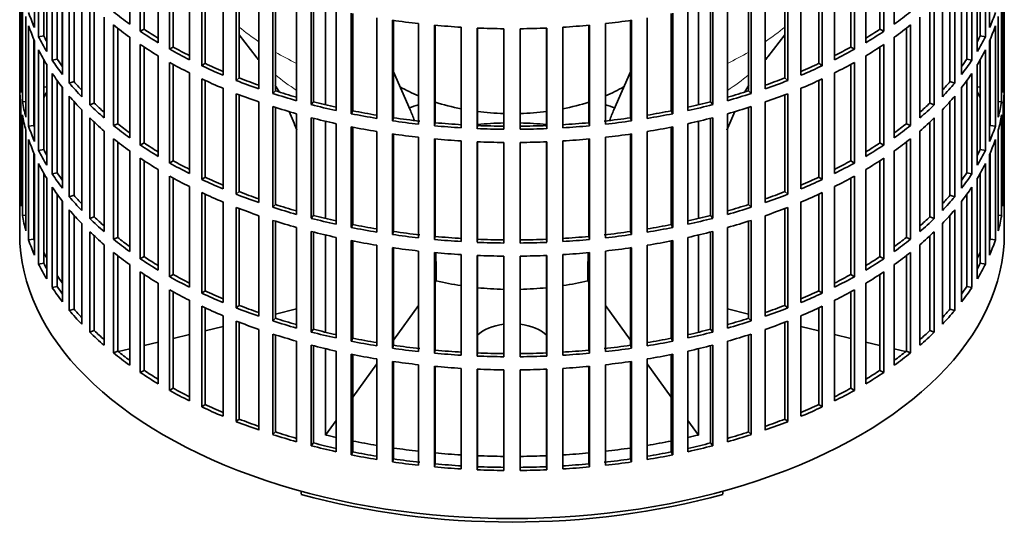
# Model space of a CAD drawing. Header units: millimetres. Extents: x 160 to 756, y -850 to 1272.
# Tile 2 of 15: x 567 to 751, y -835 to -740. Entities that reach past the tile are written whole.
import ezdxf

# ---------------------------------------------------------------- set-up
doc = ezdxf.new("R2010")
doc.units = ezdxf.units.MM
for name, color, linetype in [('M5X8_UNI7687', 7, 'Continuous'), ('VSI134_FILTRO_A', 7, 'Continuous'), ('VSI134_GIUNTO_8×', 7, 'Continuous'), ('VSI134_SUPPORTO_', 7, 'Continuous')]:
    doc.layers.add(name, color=color, linetype=linetype)

# ---------------------------------------------------------------- blocks, each defined once
blk = doc.blocks.new('SE4')
at = {"layer": 'M5X8_UNI7687', "color": 7, "linetype": 'Continuous', "lineweight": 35}
for p, q in [((571.66, -752.48), (571.11, -752.38)), ((746.12, -752.38), (745.57, -752.48))]:
    blk.add_line(p, q, dxfattribs=at)
blk.add_arc((577.99, -758.88), 10, 149.5344, 150.749, dxfattribs=at)
blk.add_ellipse((569.82, -757.16), major_axis=(1.01, 4.83), ratio=0.279258, start_param=0.911533, end_param=0.977038, dxfattribs=at)
at = {"layer": 'VSI134_FILTRO_A', "color": 7, "linetype": 'Continuous', "lineweight": 35}
for p, q in [((566.62, -615.78), (566.62, -779.9)), ((750.62, -779.9), (750.62, -615.78)), ((569.37, -722.58), (569.37, -741.36)), ((587.18, -721.92), (587.18, -740.7)), ((730.06, -721.92), (730.06, -740.7)), ((747.86, -722.58), (747.86, -741.36)), ((570.16, -724.27), (570.16, -743.05)), ((589.12, -723.26), (589.12, -742.04)), ((589.86, -723.75), (589.86, -741.65)), ((727.37, -723.75), (727.37, -741.65)), ((728.11, -723.26), (728.11, -742.04)), ((747.08, -724.27), (747.08, -743.05)), ((571.11, -726.08), (571.11, -742.88)), ((592.5, -725.39), (592.5, -744.17)), ((594.64, -726.62), (594.64, -745.4)), ((722.59, -726.62), (722.59, -745.4)), ((724.73, -725.39), (724.73, -744.17)), ((746.12, -726.08), (746.12, -742.88)), ((571.66, -727.02), (571.66, -745.8)), ((595.32, -727), (595.32, -744.98)), ((598.33, -728.57), (598.33, -747.35)), ((718.9, -728.57), (718.9, -747.35)), ((721.92, -727), (721.92, -744.98)), ((745.57, -727.02), (745.57, -745.8)), ((572.69, -728.67), (572.69, -747.45)), ((573.62, -730.01), (573.62, -747.23)), ((600.65, -729.7), (600.65, -748.48)), ((601.26, -729.98), (601.26, -748.02)), ((715.98, -729.98), (715.98, -748.02)), ((716.59, -729.7), (716.59, -748.48)), ((743.61, -730.01), (743.61, -747.23)), ((744.54, -728.67), (744.54, -747.45)), ((566.63, -731.78), (566.63, -750.56)), ((574.61, -731.33), (574.61, -750.11)), ((604.61, -731.46), (604.61, -750.24)), ((712.62, -731.46), (712.62, -750.24)), ((742.63, -731.33), (742.63, -750.11)), ((750.6, -731.78), (750.6, -750.56)), ((575.89, -732.92), (575.89, -751.7)), ((576.77, -733.94), (576.77, -751.43)), ((607.09, -732.46), (607.09, -751.24)), ((607.63, -732.67), (607.63, -750.75)), ((611.31, -734.01), (611.31, -752.79)), ((705.92, -734.01), (705.92, -752.79)), ((709.6, -732.67), (709.6, -750.75)), ((710.14, -732.46), (710.14, -751.24)), ((740.46, -733.94), (740.46, -751.43)), ((741.35, -732.92), (741.35, -751.7)), ((566.85, -734.67), (566.85, -753.45)), ((578.2, -735.48), (578.2, -754.26)), ((613.93, -734.88), (613.93, -753.66)), ((614.4, -735.03), (614.4, -753.15)), ((702.84, -735.03), (702.84, -753.15)), ((703.3, -734.88), (703.3, -753.66)), ((739.04, -735.48), (739.04, -754.26)), ((750.39, -734.67), (750.39, -753.45)), ((567.11, -736.41), (567.11, -755.19)), ((579.71, -736.99), (579.71, -755.77)), ((580.55, -737.79), (580.55, -755.46)), ((618.37, -736.22), (618.37, -755)), ((621.11, -736.96), (621.11, -755.73)), ((621.5, -737.05), (621.5, -755.2)), ((695.74, -737.05), (695.74, -755.2)), ((696.12, -736.96), (696.12, -755.73)), ((698.86, -736.22), (698.86, -755)), ((736.68, -737.79), (736.68, -755.46)), ((737.52, -736.99), (737.52, -755.77)), ((750.12, -736.41), (750.12, -755.19)), ((567.76, -739.27), (567.76, -758.05)), ((582.4, -739.43), (582.4, -758.21)), ((625.73, -738.06), (625.73, -756.84)), ((628.58, -738.66), (628.58, -757.44)), ((628.88, -738.72), (628.88, -756.89)), ((633.35, -739.53), (633.35, -758.31)), ((683.89, -739.53), (683.89, -758.31)), ((688.35, -738.72), (688.35, -756.89)), ((688.66, -738.66), (688.66, -757.44)), ((691.5, -738.06), (691.5, -756.84)), ((734.84, -739.43), (734.84, -758.21)), ((749.47, -739.27), (749.47, -758.05)), ((568.29, -740.99), (568.29, -759.77)), ((584.13, -740.86), (584.13, -759.64)), ((584.93, -741.48), (584.93, -759.29)), ((636.27, -739.98), (636.27, -758.76)), ((636.49, -740.01), (636.49, -758.19)), ((641.15, -740.6), (641.15, -759.38)), ((644.13, -740.91), (644.13, -759.69)), ((644.26, -740.92), (644.26, -759.11)), ((649.09, -741.28), (649.09, -760.06)), ((652.11, -741.44), (652.11, -760.22)), ((652.15, -741.44), (652.15, -759.64)), ((665.08, -741.44), (665.08, -759.64)), ((665.13, -741.44), (665.13, -760.22)), ((668.14, -741.28), (668.14, -760.06)), ((672.97, -740.92), (672.97, -759.11)), ((673.1, -740.91), (673.1, -759.69)), ((676.08, -740.6), (676.08, -759.38)), ((680.75, -740.01), (680.75, -758.19)), ((680.96, -739.98), (680.96, -758.76)), ((732.31, -741.48), (732.31, -759.29)), ((733.1, -740.86), (733.1, -759.64)), ((748.94, -740.99), (748.94, -759.77)), ((571.11, -742.88), (570.16, -743.05)), ((587.18, -743.15), (587.18, -761.93)), ((589.86, -741.65), (589.12, -742.04)), ((657.1, -741.56), (657.1, -760.34)), ((660.13, -741.56), (660.13, -760.34)), ((727.37, -741.65), (728.11, -742.04)), ((730.06, -743.15), (730.06, -761.93)), ((746.12, -742.88), (747.08, -743.05)), ((569.27, -743.57), (569.27, -759.65)), ((569.37, -743.81), (569.37, -762.59)), ((589.12, -744.49), (589.12, -763.27)), ((589.86, -744.97), (589.86, -762.88)), ((595.32, -744.98), (594.64, -745.4)), ((721.92, -744.98), (722.59, -745.4)), ((727.37, -744.97), (727.37, -762.88)), ((728.11, -744.49), (728.11, -763.27)), ((747.86, -743.81), (747.86, -762.59)), ((747.97, -743.57), (747.97, -759.65)), ((570.16, -745.5), (570.16, -764.28)), ((592.5, -746.62), (592.5, -765.4)), ((724.73, -746.62), (724.73, -765.4)), ((747.08, -745.5), (747.08, -764.28)), ((571.11, -747.31), (571.11, -764.11)), ((571.66, -748.25), (571.66, -767.03)), ((573.62, -747.23), (572.69, -747.45)), ((594.64, -747.85), (594.64, -766.63)), ((595.32, -748.23), (595.32, -766.21)), ((601.26, -748.02), (600.65, -748.48)), ((715.98, -748.02), (716.59, -748.48)), ((721.92, -748.23), (721.92, -766.21)), ((722.59, -747.85), (722.59, -766.63)), ((743.61, -747.23), (744.54, -747.45)), ((745.57, -748.25), (745.57, -767.03)), ((746.12, -747.31), (746.12, -764.11)), ((566.85, -750.56), (566.63, -750.56)), ((572.69, -749.9), (572.69, -768.68)), ((598.33, -749.8), (598.33, -768.58)), ((718.9, -749.8), (718.9, -768.58)), ((744.54, -749.9), (744.54, -768.68)), ((750.39, -750.56), (750.6, -750.56)), ((573.62, -751.24), (573.62, -768.45)), ((576.77, -751.43), (575.89, -751.7)), ((600.65, -750.93), (600.65, -769.71)), ((601.26, -751.21), (601.26, -769.25)), ((607.63, -750.75), (607.09, -751.24)), ((709.6, -750.75), (710.14, -751.24)), ((715.98, -751.21), (715.98, -769.25)), ((716.59, -750.93), (716.59, -769.71)), ((740.46, -751.43), (741.35, -751.7)), ((743.61, -751.24), (743.61, -768.45)), ((566.63, -753.01), (566.63, -771.79)), ((574.61, -752.56), (574.61, -771.34)), ((575.89, -754.15), (575.89, -772.93)), ((604.61, -752.68), (604.61, -771.46)), ((607.09, -753.69), (607.09, -772.47)), ((607.63, -753.9), (607.63, -771.98)), ((614.4, -753.15), (613.93, -753.66)), ((702.84, -753.15), (703.3, -753.66)), ((709.6, -753.9), (709.6, -771.98)), ((710.14, -753.69), (710.14, -772.47)), ((712.62, -752.68), (712.62, -771.46)), ((741.35, -754.15), (741.35, -772.93)), ((742.63, -752.56), (742.63, -771.34)), ((750.6, -753.01), (750.6, -771.79)), ((566.85, -755.9), (566.85, -774.68)), ((567.76, -755.14), (567.11, -755.19)), ((576.77, -755.17), (576.77, -772.66)), ((580.55, -755.46), (579.71, -755.77)), ((611.31, -755.24), (611.31, -774.02)), ((613.93, -756.11), (613.93, -774.89)), ((621.5, -755.2), (621.11, -755.73)), ((695.74, -755.2), (696.12, -755.73)), ((703.3, -756.11), (703.3, -774.89)), ((705.92, -755.24), (705.92, -774.02)), ((736.68, -755.46), (737.52, -755.77)), ((740.46, -755.17), (740.46, -772.66)), ((749.47, -755.14), (750.12, -755.19)), ((750.39, -755.9), (750.39, -774.68)), ((567.11, -757.64), (567.11, -776.42)), ((578.2, -756.71), (578.2, -775.49)), ((614.4, -756.26), (614.4, -774.38)), ((618.37, -757.45), (618.37, -776.22)), ((628.88, -756.89), (628.58, -757.44)), ((688.35, -756.89), (688.66, -757.44)), ((698.86, -757.45), (698.86, -776.22)), ((702.84, -756.26), (702.84, -774.38)), ((739.04, -756.71), (739.04, -775.49)), ((750.12, -757.64), (750.12, -776.42)), ((569.27, -759.65), (568.29, -759.77)), ((579.71, -758.22), (579.71, -777)), ((580.55, -759.02), (580.55, -776.69)), ((584.93, -759.29), (584.13, -759.64)), ((621.11, -758.18), (621.11, -776.96)), ((621.5, -758.28), (621.5, -776.43)), ((625.73, -759.29), (625.73, -778.07)), ((628.58, -759.89), (628.58, -778.67)), ((636.49, -758.19), (636.27, -758.76)), ((644.26, -759.11), (644.13, -759.69)), ((652.15, -759.64), (652.11, -760.22)), ((665.08, -759.64), (665.13, -760.22)), ((672.97, -759.11), (673.1, -759.69)), ((680.75, -758.19), (680.96, -758.76)), ((688.66, -759.89), (688.66, -778.67)), ((691.5, -759.29), (691.5, -778.07)), ((695.74, -758.28), (695.74, -776.43)), ((696.12, -758.18), (696.12, -776.96)), ((732.31, -759.29), (733.1, -759.64)), ((736.68, -759.02), (736.68, -776.69)), ((737.52, -758.22), (737.52, -777)), ((747.97, -759.65), (748.94, -759.77)), ((567.76, -760.5), (567.76, -779.28)), ((582.4, -760.66), (582.4, -779.44)), ((628.88, -759.95), (628.88, -778.12)), ((633.35, -760.75), (633.35, -779.53)), ((636.27, -761.21), (636.27, -779.99)), ((636.49, -761.24), (636.49, -779.42)), ((680.75, -761.24), (680.75, -779.42)), ((680.96, -761.21), (680.96, -779.99)), ((683.89, -760.75), (683.89, -779.53)), ((688.35, -759.95), (688.35, -778.12)), ((734.84, -760.66), (734.84, -779.44)), ((749.47, -760.5), (749.47, -779.28)), ((568.29, -762.22), (568.29, -781)), ((584.13, -762.09), (584.13, -780.87)), ((584.93, -762.71), (584.93, -780.52)), ((589.86, -762.88), (589.12, -763.27)), ((641.15, -761.83), (641.15, -780.61)), ((644.13, -762.14), (644.13, -780.92)), ((644.26, -762.15), (644.26, -780.34)), ((649.09, -762.51), (649.09, -781.29)), ((652.11, -762.66), (652.11, -781.44)), ((652.15, -762.67), (652.15, -780.87)), ((657.1, -762.79), (657.1, -781.57)), ((660.13, -762.79), (660.13, -781.57)), ((665.08, -762.67), (665.08, -780.87)), ((665.13, -762.66), (665.13, -781.44)), ((668.14, -762.51), (668.14, -781.29)), ((672.97, -762.15), (672.97, -780.34)), ((673.1, -762.14), (673.1, -780.92)), ((676.08, -761.83), (676.08, -780.61)), ((727.37, -762.88), (728.11, -763.27)), ((732.31, -762.71), (732.31, -780.52)), ((733.1, -762.09), (733.1, -780.87)), ((748.94, -762.22), (748.94, -781)), ((569.27, -764.8), (569.27, -780.88)), ((569.37, -765.04), (569.37, -783.82)), ((571.11, -764.11), (570.16, -764.28)), ((587.18, -764.38), (587.18, -783.16)), ((730.06, -764.38), (730.06, -783.16)), ((746.12, -764.11), (747.08, -764.28)), ((747.86, -765.04), (747.86, -783.82)), ((747.97, -764.8), (747.97, -780.88)), ((570.16, -766.73), (570.16, -785.51)), ((589.12, -765.72), (589.12, -784.5)), ((589.86, -766.2), (589.86, -784.11)), ((595.32, -766.21), (594.64, -766.63)), ((721.92, -766.21), (722.59, -766.63)), ((727.37, -766.2), (727.37, -784.11)), ((728.11, -765.72), (728.11, -784.5)), ((747.08, -766.73), (747.08, -785.51)), ((571.11, -768.54), (571.11, -785.34)), ((573.62, -768.45), (572.69, -768.68)), ((592.5, -767.85), (592.5, -786.63)), ((594.64, -769.08), (594.64, -787.86)), ((722.59, -769.08), (722.59, -787.86)), ((724.73, -767.85), (724.73, -786.63)), ((743.61, -768.45), (744.54, -768.68)), ((746.12, -768.54), (746.12, -785.34)), ((571.66, -769.48), (571.66, -788.26)), ((595.32, -769.46), (595.32, -787.44)), ((601.26, -769.25), (600.65, -769.71)), ((715.98, -769.25), (716.59, -769.71)), ((721.92, -769.46), (721.92, -787.44)), ((745.57, -769.48), (745.57, -788.26)), ((566.85, -771.79), (566.63, -771.79)), ((572.69, -771.13), (572.69, -789.9)), ((573.62, -772.46), (573.62, -789.68)), ((576.77, -772.66), (575.89, -772.93)), ((598.33, -771.03), (598.33, -789.81)), ((600.65, -772.16), (600.65, -790.94)), ((601.26, -772.44), (601.26, -790.48)), ((607.63, -771.98), (607.09, -772.47)), ((709.6, -771.98), (710.14, -772.47)), ((715.98, -772.44), (715.98, -790.48)), ((716.59, -772.16), (716.59, -790.94)), ((718.9, -771.03), (718.9, -789.81)), ((740.46, -772.66), (741.35, -772.93)), ((743.61, -772.46), (743.61, -789.68)), ((744.54, -771.13), (744.54, -789.9)), ((750.39, -771.79), (750.6, -771.79)), ((574.61, -773.79), (574.61, -792.57)), ((604.61, -773.91), (604.61, -792.69)), ((614.4, -774.38), (613.93, -774.89)), ((702.84, -774.38), (703.3, -774.89)), ((712.62, -773.91), (712.62, -792.69)), ((742.63, -773.79), (742.63, -792.57)), ((567.76, -776.37), (567.11, -776.42)), ((575.89, -775.38), (575.89, -794.16)), ((576.77, -776.4), (576.77, -793.89)), ((607.09, -774.92), (607.09, -793.7)), ((607.63, -775.12), (607.63, -793.21)), ((611.31, -776.47), (611.31, -795.25)), ((621.5, -776.43), (621.11, -776.96)), ((695.74, -776.43), (696.12, -776.96)), ((705.92, -776.47), (705.92, -795.25)), ((709.6, -775.12), (709.6, -793.21)), ((710.14, -774.92), (710.14, -793.7)), ((740.46, -776.4), (740.46, -793.89)), ((741.35, -775.38), (741.35, -794.16)), ((749.47, -776.37), (750.12, -776.42)), ((578.2, -777.94), (578.2, -796.72)), ((580.55, -776.69), (579.71, -777)), ((613.93, -777.34), (613.93, -796.12)), ((614.4, -777.49), (614.4, -795.61)), ((628.88, -778.12), (628.58, -778.67)), ((688.35, -778.12), (688.66, -778.67)), ((702.84, -777.49), (702.84, -795.61)), ((703.3, -777.34), (703.3, -796.12)), ((736.68, -776.69), (737.52, -777)), ((739.04, -777.94), (739.04, -796.72)), ((579.71, -779.45), (579.71, -798.23)), ((618.37, -778.67), (618.37, -797.45)), ((621.11, -779.41), (621.11, -798.19)), ((621.5, -779.51), (621.5, -797.66)), ((636.49, -779.42), (636.27, -779.99)), ((680.75, -779.42), (680.96, -779.99)), ((695.74, -779.51), (695.74, -797.66)), ((696.12, -779.41), (696.12, -798.19)), ((698.86, -778.67), (698.86, -797.45)), ((737.52, -779.45), (737.52, -798.23)), ((569.27, -780.88), (568.29, -781)), ((580.55, -780.25), (580.55, -797.92)), ((582.4, -781.89), (582.4, -800.67)), ((584.93, -780.52), (584.13, -780.87)), ((625.73, -780.52), (625.73, -799.3)), ((628.58, -781.12), (628.58, -799.9)), ((628.88, -781.18), (628.88, -799.34)), ((633.35, -781.98), (633.35, -800.76)), ((644.26, -780.34), (644.13, -780.92)), ((652.15, -780.87), (652.11, -781.44)), ((665.08, -780.87), (665.13, -781.44)), ((672.97, -780.34), (673.1, -780.92)), ((683.89, -781.98), (683.89, -800.76)), ((688.35, -781.18), (688.35, -799.34)), ((688.66, -781.12), (688.66, -799.9)), ((691.5, -780.52), (691.5, -799.3)), ((732.31, -780.52), (733.1, -780.87)), ((734.84, -781.89), (734.84, -800.67)), ((736.68, -780.25), (736.68, -797.92)), ((747.97, -780.88), (748.94, -781)), ((584.13, -783.32), (584.13, -802.1)), ((636.27, -782.44), (636.27, -801.22)), ((636.49, -782.47), (636.49, -800.65)), ((641.15, -783.06), (641.15, -801.84)), ((644.13, -783.36), (644.13, -802.14)), ((644.26, -783.38), (644.26, -801.57)), ((649.09, -783.74), (649.09, -802.52)), ((668.14, -783.74), (668.14, -802.52)), ((672.97, -783.38), (672.97, -801.57)), ((673.1, -783.36), (673.1, -802.14)), ((676.08, -783.06), (676.08, -801.84)), ((680.75, -782.47), (680.75, -800.65)), ((680.96, -782.44), (680.96, -801.22)), ((733.1, -783.32), (733.1, -802.1)), ((571.11, -785.34), (570.16, -785.51)), ((584.93, -783.94), (584.93, -801.75)), ((587.18, -785.61), (587.18, -804.39)), ((589.86, -784.11), (589.12, -784.5)), ((652.11, -783.89), (652.11, -802.67)), ((652.15, -783.9), (652.15, -802.1)), ((657.1, -784.02), (657.1, -802.8)), ((660.13, -784.02), (660.13, -802.8)), ((665.08, -783.9), (665.08, -802.1)), ((665.13, -783.89), (665.13, -802.67)), ((727.37, -784.11), (728.11, -784.5)), ((730.06, -785.61), (730.06, -804.39)), ((732.31, -783.94), (732.31, -801.75)), ((746.12, -785.34), (747.08, -785.51)), ((589.12, -786.95), (589.12, -805.73)), ((589.86, -787.43), (589.86, -805.34)), ((595.32, -787.44), (594.64, -787.86)), ((721.92, -787.44), (722.59, -787.86)), ((727.37, -787.43), (727.37, -805.34)), ((728.11, -786.95), (728.11, -805.73)), ((592.5, -789.08), (592.5, -807.85)), ((724.73, -789.08), (724.73, -807.85)), ((573.62, -789.68), (572.69, -789.9)), ((594.64, -790.31), (594.64, -809.09)), ((595.32, -790.69), (595.32, -808.66)), ((601.26, -790.48), (600.65, -790.94)), ((715.98, -790.48), (716.59, -790.94)), ((721.92, -790.69), (721.92, -808.66)), ((722.59, -790.31), (722.59, -809.09)), ((743.61, -789.68), (744.54, -789.9)), ((598.33, -792.26), (598.33, -811.04)), ((718.9, -792.26), (718.9, -811.04)), ((576.77, -793.89), (575.89, -794.16)), ((600.65, -793.39), (600.65, -812.16)), ((601.26, -793.67), (601.26, -811.71)), ((607.63, -793.21), (607.09, -793.7)), ((709.6, -793.21), (710.14, -793.7)), ((715.98, -793.67), (715.98, -811.71)), ((716.59, -793.39), (716.59, -812.16)), ((740.46, -793.89), (741.35, -794.16)), ((604.61, -795.14), (604.61, -813.92)), ((607.09, -796.15), (607.09, -814.92)), ((607.63, -796.35), (607.63, -814.44)), ((614.4, -795.61), (613.93, -796.12)), ((702.84, -795.61), (703.3, -796.12)), ((709.6, -796.35), (709.6, -814.44)), ((710.14, -796.15), (710.14, -814.92)), ((712.62, -795.14), (712.62, -813.92)), ((580.55, -797.92), (579.71, -798.23)), ((611.31, -797.7), (611.31, -816.48)), ((621.5, -797.66), (621.11, -798.19)), ((695.74, -797.66), (696.12, -798.19)), ((705.92, -797.7), (705.92, -816.48)), ((736.68, -797.92), (737.52, -798.23)), ((613.93, -798.57), (613.93, -817.35)), ((614.4, -798.72), (614.4, -816.84)), ((618.37, -799.9), (618.37, -818.68)), ((628.88, -799.34), (628.58, -799.9)), ((688.35, -799.34), (688.66, -799.9)), ((698.86, -799.9), (698.86, -818.68)), ((702.84, -798.72), (702.84, -816.84)), ((703.3, -798.57), (703.3, -817.35)), ((584.93, -801.75), (584.13, -802.1)), ((621.11, -800.64), (621.11, -819.42)), ((621.5, -800.74), (621.5, -818.89)), ((625.73, -801.75), (625.73, -820.53)), ((636.49, -800.65), (636.27, -801.22)), ((644.26, -801.57), (644.13, -802.14)), ((652.15, -802.1), (652.11, -802.67)), ((665.08, -802.1), (665.13, -802.67)), ((672.97, -801.57), (673.1, -802.14)), ((680.75, -800.65), (680.96, -801.22)), ((691.5, -801.75), (691.5, -820.53)), ((695.74, -800.74), (695.74, -818.89)), ((696.12, -800.64), (696.12, -819.42)), ((732.31, -801.75), (733.1, -802.1)), ((628.58, -802.34), (628.58, -821.12)), ((628.88, -802.4), (628.88, -820.57)), ((633.35, -803.21), (633.35, -821.99)), ((636.27, -803.67), (636.27, -822.44)), ((636.49, -803.7), (636.49, -821.88)), ((680.75, -803.7), (680.75, -821.88)), ((680.96, -803.67), (680.96, -822.44)), ((683.89, -803.21), (683.89, -821.99)), ((688.35, -802.4), (688.35, -820.57)), ((688.66, -802.34), (688.66, -821.12)), ((589.86, -805.34), (589.12, -805.73)), ((641.15, -804.29), (641.15, -823.07)), ((644.13, -804.59), (644.13, -823.37)), ((644.26, -804.61), (644.26, -822.8)), ((649.09, -804.97), (649.09, -823.75)), ((652.11, -805.12), (652.11, -823.9)), ((652.15, -805.12), (652.15, -823.33)), ((657.1, -805.25), (657.1, -824.03)), ((660.13, -805.25), (660.13, -824.03)), ((665.08, -805.12), (665.08, -823.33)), ((665.13, -805.12), (665.13, -823.9)), ((668.14, -804.97), (668.14, -823.75)), ((672.97, -804.61), (672.97, -822.8)), ((673.1, -804.59), (673.1, -823.37)), ((676.08, -804.29), (676.08, -823.07)), ((727.37, -805.34), (728.11, -805.73)), ((595.32, -808.66), (594.64, -809.09)), ((721.92, -808.66), (722.59, -809.09)), ((601.26, -811.71), (600.65, -812.16)), ((715.98, -811.71), (716.59, -812.16)), ((607.63, -814.44), (607.09, -814.92)), ((709.6, -814.44), (710.14, -814.92)), ((614.4, -816.84), (613.93, -817.35)), ((702.84, -816.84), (703.3, -817.35)), ((621.5, -818.89), (621.11, -819.42)), ((628.88, -820.57), (628.58, -821.12)), ((688.35, -820.57), (688.66, -821.12)), ((695.74, -818.89), (696.12, -819.42)), ((636.49, -821.88), (636.27, -822.44)), ((680.75, -821.88), (680.96, -822.44)), ((644.26, -822.8), (644.13, -823.37)), ((652.15, -823.33), (652.11, -823.9)), ((665.08, -823.33), (665.13, -823.9)), ((672.97, -822.8), (673.1, -823.37))]:
    blk.add_line(p, q, dxfattribs=at)
for centre, major_axis, start_param, end_param in [((658.62, -728.46), (-92, 0), 0.190989, 0.245343), ((658.62, -707.23), (-92, 0), 0.627321, 0.681676), ((658.62, -707.23), (92, 0), -0.681676, -0.627321), ((658.62, -728.46), (92, 0), -0.245343, -0.190989), ((658.62, -730.91), (-92, 0), 0.190989, 0.245343), ((658.62, -709.68), (-92, 0), 0.627321, 0.681676), ((658.62, -688.45), (-92, 0), 1.325453, 1.379807), ((658.62, -688.45), (-92, 0), 1.412719, 1.467074), ((658.62, -688.45), (-92, 0), 1.499986, 1.55434), ((658.62, -688.45), (92, 0), 4.728845, 4.783199), ((658.62, -688.45), (92, 0), -1.467074, -1.412719), ((658.62, -688.45), (92, 0), -1.379807, -1.325453), ((658.62, -709.68), (92, 0), -0.681676, -0.627321), ((658.62, -730.91), (92, 0), -0.245343, -0.190989), ((658.62, -728.46), (-92, 0), 0.278255, 0.33261), ((658.62, -728.46), (-91, 0), 0.277957, 0.299174), ((658.62, -707.23), (-92, 0), 0.714588, 0.768942), ((658.62, -707.23), (-91, 0), 0.714289, 0.757518), ((658.62, -707.23), (91, 0), -0.757518, -0.714289), ((658.62, -707.23), (92, 0), -0.768942, -0.714588), ((658.62, -728.46), (91, 0), -0.299174, -0.277957), ((658.62, -728.46), (92, 0), -0.33261, -0.278255), ((658.62, -709.68), (-92, 0), 0.714588, 0.768942), ((658.62, -707.23), (-91, 0), 0.801555, 0.846635), ((658.62, -707.23), (91, 0), -0.846635, -0.801555), ((658.62, -709.68), (92, 0), -0.768942, -0.714588), ((658.62, -730.91), (-92, 0), 0.278255, 0.33261), ((658.62, -707.23), (-92, 0), 0.801854, 0.856209), ((658.62, -707.23), (92, 0), -0.856209, -0.801854), ((658.62, -730.91), (92, 0), -0.33261, -0.278255), ((658.62, -728.46), (-92, 0), 0.365522, 0.419876), ((658.62, -728.46), (-91, 0), 0.365223, 0.394539), ((658.62, -709.68), (-92, 0), 0.801854, 0.856209), ((658.62, -707.23), (-92, 0), 0.889121, 0.943475), ((658.62, -707.23), (-91, 0), 0.888822, 0.935485), ((658.62, -707.23), (91, 0), -0.935485, -0.888822), ((658.62, -707.23), (92, 0), -0.943475, -0.889121), ((658.62, -709.68), (92, 0), -0.856209, -0.801854), ((658.62, -728.46), (92, 0), -0.419876, -0.365522), ((658.62, -728.46), (91, 0), -0.392699, -0.365223), ((658.62, -749.69), (-92, 0), 0.016456, 0.07081), ((658.62, -730.91), (-92, 0), 0.365522, 0.419876), ((658.62, -730.91), (92, 0), -0.419876, -0.365522), ((658.62, -749.69), (92, 0), 6.212375, 6.266729), ((658.62, -728.46), (-92, 0), 0.452788, 0.507143), ((658.62, -728.46), (-91, 0), 0.45249, 0.486998), ((658.62, -709.68), (-92, 0), 0.889121, 0.943475), ((658.62, -707.23), (-92, 0), 0.976387, 1.030742), ((658.62, -707.23), (-91, 0), 0.976088, 1.024141), ((658.62, -707.23), (91, 0), -1.024141, -0.976088), ((658.62, -707.23), (92, 0), -1.030742, -0.976387), ((658.62, -709.68), (92, 0), -0.943475, -0.889121), ((658.62, -728.46), (91, 0), -0.486998, -0.45249), ((658.62, -728.46), (92, 0), -0.507143, -0.452788), ((658.62, -752.14), (-92, 0), 0.016456, 0.07081), ((658.62, -730.91), (-92, 0), 0.452788, 0.507143), ((658.62, -709.68), (-92, 0), 0.976387, 1.030742), ((658.62, -707.23), (-92, 0), 1.063654, 1.118008), ((658.62, -707.23), (-91, 0), 1.063355, 1.112655), ((658.62, -707.23), (91, 0), -1.112655, -1.063355), ((658.62, -707.23), (92, 0), -1.118008, -1.063654), ((658.62, -709.68), (92, 0), -1.030742, -0.976387), ((658.62, -730.91), (92, 0), -0.507143, -0.452788), ((658.62, -752.14), (92, 0), 6.212375, 6.266729), ((658.62, -749.69), (-92, 0), 0.103722, 0.158077), ((658.62, -728.46), (-92, 0), 0.540055, 0.594409), ((658.62, -728.46), (-91, 0), 0.539756, 0.577951), ((658.62, -709.68), (-92, 0), 1.063654, 1.118008), ((658.62, -707.23), (-92, 0), 1.15092, 1.205275), ((658.62, -707.23), (-91, 0), 1.150621, 1.201065), ((658.62, -707.23), (91, 0), -1.201065, -1.150621), ((658.62, -707.23), (92, 0), -1.205275, -1.15092), ((658.62, -709.68), (92, 0), -1.118008, -1.063654), ((658.62, -728.46), (91, 0), -0.577951, -0.539756), ((658.62, -728.46), (92, 0), -0.594409, -0.540055), ((658.62, -749.69), (92, 0), -0.158077, -0.103722), ((658.62, -752.14), (-92, 0), 0.103722, 0.158077), ((658.62, -770.92), (-92, 0), -0.245343, -0.240575), ((658.62, -707.23), (-92, 0), 1.238186, 1.292541), ((658.62, -707.23), (-91, 0), 1.237888, 1.2894), ((658.62, -707.23), (91, 0), -1.2894, -1.237888), ((658.62, -707.23), (92, 0), -1.292541, -1.238186), ((658.62, -752.14), (92, 0), -0.158077, -0.103722), ((658.62, -749.69), (-92, 0), 0.190989, 0.245343), ((658.62, -749.69), (-91, 0), 0.19069, 0.196715), ((658.62, -730.91), (-92, 0), 0.540055, 0.594409), ((658.62, -728.46), (-92, 0), 0.627321, 0.681676), ((658.62, -728.46), (-91, 0), 0.627022, 0.668018), ((658.62, -709.68), (-92, 0), 1.15092, 1.205275), ((658.62, -709.68), (-92, 0), 1.238186, 1.292541), ((658.62, -707.23), (-92, 0), 1.325453, 1.379807), ((658.62, -707.23), (-91, 0), 1.325154, 1.380106), ((658.62, -707.23), (-92, 0), 1.412719, 1.467074), ((658.62, -707.23), (-91, 0), 1.412421, 1.467373), ((658.62, -707.23), (-91, 0), 1.499687, 1.554639), ((658.62, -707.23), (91, 0), 4.728546, 4.783498), ((658.62, -707.23), (91, 0), -1.467373, -1.412421), ((658.62, -707.23), (92, 0), -1.467074, -1.412719), ((658.62, -707.23), (91, 0), -1.380106, -1.325154), ((658.62, -707.23), (92, 0), -1.379807, -1.325453), ((658.62, -709.68), (92, 0), -1.292541, -1.238186), ((658.62, -709.68), (92, 0), -1.205275, -1.15092), ((658.62, -728.46), (91, 0), -0.668018, -0.627022), ((658.62, -728.46), (92, 0), -0.681676, -0.627321), ((658.62, -730.91), (92, 0), -0.594409, -0.540055), ((658.62, -749.69), (92, 0), -0.245343, -0.190989), ((658.62, -709.68), (-92, 0), 1.325453, 1.379807), ((658.62, -707.23), (-92, 0), 1.499986, 1.55434), ((658.62, -707.23), (92, 0), 4.728845, 4.783199), ((658.62, -709.68), (92, 0), -1.379807, -1.325453), ((658.62, -752.14), (-92, 0), 0.190989, 0.245343), ((658.62, -730.91), (-92, 0), 0.627321, 0.681676), ((658.62, -728.46), (-92, 0), 0.714588, 0.768942), ((658.62, -728.46), (-91, 0), 0.714289, 0.757518), ((658.62, -709.68), (-92, 0), 1.412719, 1.467074), ((658.62, -709.68), (-92, 0), 1.499986, 1.55434), ((658.62, -709.68), (92, 0), 4.728845, 4.783199), ((658.62, -709.68), (92, 0), -1.467074, -1.412719), ((658.62, -728.46), (91, 0), -0.757518, -0.714289), ((658.62, -728.46), (92, 0), -0.768942, -0.714588), ((658.62, -730.91), (92, 0), -0.681676, -0.627321), ((658.62, -752.14), (92, 0), -0.245343, -0.190989), ((658.62, -749.69), (-92, 0), 0.278255, 0.33261), ((658.62, -749.69), (-91, 0), 0.277957, 0.299174), ((658.62, -749.69), (91, 0), -0.299174, -0.277957), ((658.62, -749.69), (92, 0), -0.33261, -0.278255), ((658.62, -752.14), (-92, 0), 0.278255, 0.33261), ((658.62, -730.91), (-92, 0), 0.714588, 0.768942), ((658.62, -728.46), (-92, 0), 0.801854, 0.856209), ((658.62, -728.46), (-91, 0), 0.801555, 0.846635), ((658.62, -728.46), (91, 0), -0.846635, -0.801555), ((658.62, -728.46), (92, 0), -0.856209, -0.801854), ((658.62, -730.91), (92, 0), -0.768942, -0.714588), ((658.62, -752.14), (92, 0), -0.33261, -0.278255), ((658.62, -749.69), (-92, 0), 0.365522, 0.419876), ((658.62, -749.69), (-91, 0), 0.365223, 0.394539), ((658.62, -730.91), (-92, 0), 0.801854, 0.856209), ((658.62, -730.91), (92, 0), -0.856209, -0.801854), ((658.62, -749.69), (91, 0), -0.394539, -0.365223), ((658.62, -749.69), (92, 0), -0.419876, -0.365522), ((658.62, -728.46), (-92, 0), 0.889121, 0.943475), ((658.62, -728.46), (-91, 0), 0.888822, 0.935485), ((658.62, -728.46), (91, 0), -0.935485, -0.888822), ((658.62, -728.46), (92, 0), -0.943475, -0.889121), ((658.62, -770.92), (-92, 0), 0.016456, 0.07081), ((658.62, -752.14), (-92, 0), 0.365522, 0.419876), ((658.62, -749.69), (-91, 0), 0.45249, 0.486998), ((658.62, -730.91), (-92, 0), 0.889121, 0.943475), ((658.62, -728.46), (-92, 0), 0.976387, 1.030742), ((658.62, -728.46), (-91, 0), 0.976088, 1.024141), ((658.62, -728.46), (91, 0), -1.024141, -0.976088), ((658.62, -728.46), (92, 0), -1.030742, -0.976387), ((658.62, -730.91), (92, 0), -0.943475, -0.889121), ((658.62, -749.69), (91, 0), -0.486998, -0.45249), ((658.62, -752.14), (92, 0), -0.419876, -0.365522), ((658.62, -770.92), (92, 0), 6.212375, 6.266729), ((658.62, -749.69), (-92, 0), 0.452788, 0.507143), ((658.62, -728.46), (-91, 0), 1.063355, 1.112655), ((658.62, -728.46), (91, 0), -1.112655, -1.063355), ((658.62, -749.69), (92, 0), -0.507143, -0.452788), ((658.62, -770.92), (-92, 0), 0.103722, 0.158077), ((658.62, -752.14), (-92, 0), 0.452788, 0.507143), ((658.62, -730.91), (-92, 0), 0.976387, 1.030742), ((658.62, -728.46), (-92, 0), 1.063654, 1.118008), ((658.62, -728.46), (-91, 0), 1.150621, 1.201065), ((658.62, -728.46), (91, 0), -1.201065, -1.150621), ((658.62, -728.46), (92, 0), -1.118008, -1.063654), ((658.62, -730.91), (92, 0), -1.030742, -0.976387), ((658.62, -752.14), (92, 0), -0.507143, -0.452788), ((658.62, -770.92), (92, 0), -0.158077, -0.103722), ((658.62, -749.69), (-92, 0), 0.540055, 0.594409), ((658.62, -749.69), (-91, 0), 0.539756, 0.577951), ((658.62, -730.91), (-92, 0), 1.063654, 1.118008), ((658.62, -728.46), (-92, 0), 1.15092, 1.205275), ((658.62, -728.46), (-91, 0), 1.237888, 1.2894), ((658.62, -728.46), (91, 0), -1.2894, -1.237888), ((658.62, -728.46), (92, 0), -1.205275, -1.15092), ((658.62, -730.91), (92, 0), -1.118008, -1.063654), ((658.62, -749.69), (91, 0), -0.577951, -0.539756), ((658.62, -749.69), (92, 0), -0.594409, -0.540055), ((658.62, -779.9), (-92, 0), 0, 3.141593), ((658.62, -752.14), (-92, 0), 0.540055, 0.594409), ((658.62, -730.91), (-92, 0), 1.15092, 1.205275), ((658.62, -728.46), (-92, 0), 1.238186, 1.292541), ((658.62, -728.46), (-92, 0), 1.325453, 1.379807), ((658.62, -728.46), (-91, 0), 1.325154, 1.380106), ((658.62, -728.46), (91, 0), -1.380106, -1.325154), ((658.62, -728.46), (92, 0), -1.379807, -1.325453), ((658.62, -728.46), (92, 0), -1.292541, -1.238186), ((658.62, -730.91), (92, 0), -1.205275, -1.15092), ((658.62, -752.14), (92, 0), -0.594409, -0.540055), ((658.62, -770.92), (-92, 0), 0.190989, 0.245343), ((658.62, -770.92), (-91, 0), 0.19069, 0.196715), ((658.62, -749.69), (-92, 0), 0.627321, 0.681676), ((658.62, -749.69), (-91, 0), 0.627022, 0.668018), ((658.62, -730.91), (-92, 0), 1.238186, 1.292541), ((658.62, -728.46), (-92, 0), 1.412719, 1.467074), ((658.62, -728.46), (-91, 0), 1.412421, 1.467373), ((658.62, -728.46), (-92, 0), 1.499986, 1.55434), ((658.62, -728.46), (-91, 0), 1.499687, 1.554639), ((658.62, -728.46), (91, 0), 4.728546, 4.783498), ((658.62, -728.46), (92, 0), 4.728845, 4.783199), ((658.62, -728.46), (91, 0), -1.467373, -1.412421), ((658.62, -728.46), (92, 0), -1.467074, -1.412719), ((658.62, -730.91), (92, 0), -1.292541, -1.238186), ((658.62, -749.69), (91, 0), -0.668018, -0.627022), ((658.62, -749.69), (92, 0), -0.681676, -0.627321), ((658.62, -770.92), (91, 0), -0.196715, -0.19069), ((658.62, -770.92), (92, 0), -0.245343, -0.190989), ((658.62, -752.14), (-92, 0), 0.627321, 0.681676), ((658.62, -730.91), (-92, 0), 1.325453, 1.379807), ((658.62, -730.91), (-92, 0), 1.412719, 1.467074), ((658.62, -730.91), (92, 0), -1.467074, -1.412719), ((658.62, -730.91), (92, 0), -1.379807, -1.325453), ((658.62, -752.14), (92, 0), -0.681676, -0.627321), ((658.62, -770.92), (-92, 0), 0.278255, 0.33261), ((658.62, -770.92), (-91, 0), 0.277957, 0.299174), ((658.62, -749.69), (-92, 0), 0.714588, 0.768942), ((658.62, -749.69), (-91, 0), 0.714289, 0.757518), ((658.62, -730.91), (-92, 0), 1.499986, 1.55434), ((658.62, -730.91), (92, 0), 4.728845, 4.783199), ((658.62, -749.69), (91, 0), -0.757518, -0.714289), ((658.62, -749.69), (92, 0), -0.768942, -0.714588), ((658.62, -770.92), (91, 0), -0.299174, -0.277957), ((658.62, -770.92), (92, 0), -0.33261, -0.278255), ((658.62, -752.14), (-92, 0), 0.714588, 0.768942), ((658.62, -749.69), (-91, 0), 0.801555, 0.846635), ((658.62, -749.69), (91, 0), -0.846635, -0.801555), ((658.62, -752.14), (92, 0), -0.768942, -0.714588), ((658.62, -749.69), (-92, 0), 0.801854, 0.856209), ((658.62, -749.69), (92, 0), -0.856209, -0.801854), ((658.62, -770.92), (-92, 0), 0.365522, 0.419876), ((658.62, -770.92), (-91, 0), 0.365223, 0.394539), ((658.62, -752.14), (-92, 0), 0.801854, 0.856209), ((658.62, -749.69), (-92, 0), 0.889121, 0.943475), ((658.62, -749.69), (-91, 0), 0.888822, 0.935485), ((658.62, -749.69), (91, 0), -0.935485, -0.888822), ((658.62, -749.69), (92, 0), -0.943475, -0.889121), ((658.62, -752.14), (92, 0), -0.856209, -0.801854), ((658.62, -770.92), (91, 0), -0.394539, -0.365223), ((658.62, -770.92), (92, 0), -0.419876, -0.365522), ((658.62, -770.92), (-92, 0), 0.452788, 0.507143), ((658.62, -770.92), (-91, 0), 0.45249, 0.486998), ((658.62, -752.14), (-92, 0), 0.889121, 0.943475), ((658.62, -749.69), (-92, 0), 0.976387, 1.030742), ((658.62, -749.69), (-91, 0), 0.976088, 1.024141), ((658.62, -749.69), (91, 0), -1.024141, -0.976088), ((658.62, -749.69), (92, 0), -1.030742, -0.976387), ((658.62, -752.14), (92, 0), -0.943475, -0.889121), ((658.62, -770.92), (91, 0), -0.486998, -0.45249), ((658.62, -770.92), (92, 0), -0.507143, -0.452788), ((658.62, -752.14), (-92, 0), 0.976387, 1.030742), ((658.62, -749.69), (-92, 0), 1.063654, 1.118008), ((658.62, -749.69), (-91, 0), 1.063355, 1.112655), ((658.62, -749.69), (91, 0), -1.112655, -1.063355), ((658.62, -749.69), (92, 0), -1.118008, -1.063654), ((658.62, -752.14), (92, 0), -1.030742, -0.976387), ((658.62, -770.92), (-92, 0), 0.540055, 0.594409), ((658.62, -770.92), (-91, 0), 0.539756, 0.577951), ((658.62, -749.69), (-92, 0), 1.15092, 1.205275), ((658.62, -749.69), (-91, 0), 1.150621, 1.201065), ((658.62, -749.69), (91, 0), -1.201065, -1.150621), ((658.62, -749.69), (92, 0), -1.205275, -1.15092), ((658.62, -770.92), (91, 0), -0.577951, -0.539756), ((658.62, -770.92), (92, 0), -0.594409, -0.540055), ((658.62, -752.14), (-92, 0), 1.063654, 1.118008), ((658.62, -749.69), (-92, 0), 1.238186, 1.292541), ((658.62, -749.69), (-91, 0), 1.237888, 1.2894), ((658.62, -749.69), (91, 0), -1.2894, -1.237888), ((658.62, -749.69), (92, 0), -1.292541, -1.238186), ((658.62, -752.14), (92, 0), -1.118008, -1.063654), ((658.62, -770.92), (-92, 0), 0.627321, 0.681676), ((658.62, -770.92), (-91, 0), 0.627022, 0.668018), ((658.62, -752.14), (-92, 0), 1.15092, 1.205275), ((658.62, -749.69), (-92, 0), 1.325453, 1.379807), ((658.62, -749.69), (-91, 0), 1.325154, 1.380106), ((658.62, -749.69), (-92, 0), 1.412719, 1.467074), ((658.62, -749.69), (-91, 0), 1.412421, 1.467373), ((658.62, -749.69), (-91, 0), 1.499687, 1.554639), ((658.62, -749.69), (91, 0), 4.728546, 4.783498), ((658.62, -749.69), (91, 0), -1.467373, -1.412421), ((658.62, -749.69), (92, 0), -1.467074, -1.412719), ((658.62, -749.69), (91, 0), -1.380106, -1.325154), ((658.62, -749.69), (92, 0), -1.379807, -1.325453), ((658.62, -752.14), (92, 0), -1.205275, -1.15092), ((658.62, -770.92), (91, 0), -0.668018, -0.627022), ((658.62, -770.92), (92, 0), -0.681676, -0.627321), ((658.62, -752.14), (-92, 0), 1.238186, 1.292541), ((658.62, -752.14), (-92, 0), 1.325453, 1.379807), ((658.62, -749.69), (-92, 0), 1.499986, 1.55434), ((658.62, -749.69), (92, 0), 4.728845, 4.783199), ((658.62, -752.14), (92, 0), -1.379807, -1.325453), ((658.62, -752.14), (92, 0), -1.292541, -1.238186), ((658.62, -770.92), (-92, 0), 0.714588, 0.768942), ((658.62, -770.92), (-91, 0), 0.714289, 0.757518), ((658.62, -752.14), (-92, 0), 1.412719, 1.467074), ((658.62, -752.14), (-92, 0), 1.499986, 1.55434), ((658.62, -752.14), (92, 0), 4.728845, 4.783199), ((658.62, -752.14), (92, 0), -1.467074, -1.412719), ((658.62, -770.92), (91, 0), -0.757518, -0.714289), ((658.62, -770.92), (92, 0), -0.768942, -0.714588), ((658.62, -770.92), (-92, 0), 0.801854, 0.856209), ((658.62, -770.92), (-91, 0), 0.801555, 0.846635), ((658.62, -770.92), (91, 0), -0.846635, -0.801555), ((658.62, -770.92), (92, 0), -0.856209, -0.801854), ((658.62, -770.92), (-92, 0), 0.889121, 0.943475), ((658.62, -770.92), (-91, 0), 0.888822, 0.935485), ((658.62, -770.92), (91, 0), -0.935485, -0.888822), ((658.62, -770.92), (92, 0), -0.943475, -0.889121), ((658.62, -770.92), (-92, 0), 0.976387, 1.030742), ((658.62, -770.92), (-91, 0), 0.976088, 1.024141), ((658.62, -770.92), (91, 0), -1.024141, -0.976088), ((658.62, -770.92), (92, 0), -1.030742, -0.976387), ((658.62, -770.92), (-91, 0), 1.063355, 1.112655), ((658.62, -770.92), (91, 0), -1.112655, -1.063355), ((658.62, -770.92), (-92, 0), 1.063654, 1.118008), ((658.62, -770.92), (92, 0), -1.118008, -1.063654), ((658.62, -770.92), (-92, 0), 1.15092, 1.205275), ((658.62, -770.92), (-91, 0), 1.150621, 1.201065), ((658.62, -770.92), (-91, 0), 1.237888, 1.2894), ((658.62, -770.92), (91, 0), -1.2894, -1.237888), ((658.62, -770.92), (91, 0), -1.201065, -1.150621), ((658.62, -770.92), (92, 0), -1.205275, -1.15092), ((658.62, -770.92), (-92, 0), 1.238186, 1.292541), ((658.62, -770.92), (-92, 0), 1.325453, 1.379807), ((658.62, -770.92), (-91, 0), 1.325154, 1.380106), ((658.62, -770.92), (91, 0), -1.380106, -1.325154), ((658.62, -770.92), (92, 0), -1.379807, -1.325453), ((658.62, -770.92), (92, 0), -1.292541, -1.238186), ((658.62, -770.92), (-92, 0), 1.412719, 1.467074), ((658.62, -770.92), (-91, 0), 1.412421, 1.467373), ((658.62, -770.92), (-92, 0), 1.499986, 1.55434), ((658.62, -770.92), (-91, 0), 1.499687, 1.554639), ((658.62, -770.92), (91, 0), 4.728546, 4.783498), ((658.62, -770.92), (92, 0), 4.728845, 4.783199), ((658.62, -770.92), (91, 0), -1.467373, -1.412421), ((658.62, -770.92), (92, 0), -1.467074, -1.412719)]:
    blk.add_ellipse(centre, major_axis=major_axis, ratio=0.57735, start_param=start_param, end_param=end_param, dxfattribs=at)
at = {"layer": 'VSI134_GIUNTO_8×', "color": 7, "linetype": 'Continuous', "lineweight": 35}
for start_param, end_param in [(3.924862, 4.078836), (-0.937243, -0.785398), (4.2043, 4.383604), (-1.242011, -1.062707), (4.491426, 4.661048), (4.76373, 4.933352)]:
    blk.add_ellipse((658.62, -740.38), major_axis=(29.5, 0), ratio=0.57735, start_param=start_param, end_param=end_param, dxfattribs=at)
at = {"layer": 'VSI134_SUPPORTO_', "color": 7, "linetype": 'Continuous', "lineweight": 35}
for p, q in [((574.54, -748.57), (574.54, -731.25)), ((623.79, -755.77), (623.79, -737.62)), ((693.44, -737.62), (693.44, -755.77)), ((607.63, -742.71), (610.8, -746.79)), ((706.43, -746.79), (709.6, -742.71)), ((639.59, -756.71), (636.49, -749.58)), ((677.65, -756.71), (680.75, -749.58)), ((574.54, -769.8), (574.54, -752.48)), ((623.79, -777), (623.79, -758.85)), ((693.44, -758.85), (693.44, -777)), ((574.54, -788.98), (574.54, -773.71)), ((623.79, -798.23), (623.79, -780.07)), ((693.44, -780.07), (693.44, -798.23)), ((644.26, -788.88), (644.46, -788.61)), ((672.78, -788.61), (672.97, -788.88)), ((614.4, -794.83), (618.37, -793.87)), ((636.49, -799.72), (641.15, -793.22)), ((676.08, -793.22), (680.75, -799.72)), ((702.84, -794.83), (698.86, -793.87)), ((607.63, -796.44), (607.78, -796.41)), ((709.6, -796.44), (709.46, -796.41)), ((601.26, -797.97), (604.61, -797.16)), ((715.98, -797.97), (712.62, -797.16)), ((589.86, -800.69), (592.5, -800.06)), ((595.32, -799.39), (598.33, -798.67)), ((721.92, -799.39), (718.9, -798.67)), ((727.37, -800.69), (724.73, -800.06)), ((585.05, -801.84), (587.18, -801.33)), ((623.79, -817.42), (623.79, -801.3)), ((693.44, -801.3), (693.44, -817.42)), ((732.18, -801.84), (730.06, -801.33)), ((628.88, -810.33), (633.35, -804.1)), ((683.89, -804.1), (688.35, -810.33)), ((623.79, -817.42), (625.73, -814.71)), ((691.5, -814.71), (693.44, -817.42)), ((619.23, -827.9), (619.23, -828.49)), ((698.01, -828.49), (698.01, -827.9))]:
    blk.add_line(p, q, dxfattribs=at)
for centre, radius, start, end in [((566.94, -780.09), 55.07, 36.2717, 37.2035), ((749.71, -779.89), 54.49, 142.5852, 143.5372), ((566.94, -780.09), 55.07, 29.0619, 30.5067), ((749.71, -779.89), 54.49, 149.2945, 150.8227), ((566.94, -780.09), 55.07, 20.8769, 24.7534), ((749.71, -779.89), 54.49, 155.1594, 159.1435)]:
    blk.add_arc(centre, radius, start, end, dxfattribs=at)
at = {"layer": 'VSI134_SUPPORTO_', "color": 4, "linetype": 'Continuous', "lineweight": 9}
for centre, major_axis, start_param, end_param in [((658.62, -720.61), (-62.27, 0), 0.611601, 0.708032), ((658.62, -720.61), (62.27, 0), -0.708032, -0.611601), ((658.62, -732.23), (-54.06, 0), 0.485325, 0.505195), ((658.62, -720.61), (-62.27, 0), 0.78113, 0.86805), ((658.62, -720.61), (62.27, 0), -0.86805, -0.78113), ((658.62, -732.23), (54.06, 0), -0.505195, -0.485325), ((658.62, -732.23), (-54.06, 0), 0.61282, 0.730964), ((658.62, -732.23), (54.06, 0), -0.730964, -0.61282)]:
    blk.add_ellipse(centre, major_axis=major_axis, ratio=0.57735, start_param=start_param, end_param=end_param, dxfattribs=at)
at = {"layer": 'VSI134_SUPPORTO_', "color": 7, "linetype": 'Continuous', "lineweight": 35}
for centre, major_axis, ratio, start_param, end_param in [((658.62, -768.88), (91, 0), 0.57735, -3.440767, -3.419549), ((658.62, -768.88), (-91, 0), 0.57735, 3.419549, 3.440767), ((658.62, -774.59), (37, 0), 0.57735, -4.220821, -4.166932), ((658.62, -774.59), (37, 0), 0.57735, 1.02534, 1.079229), ((608.1, -839.38), (22.1, 92.39), 0.31246, -0.439518, -0.393934), ((709.13, -839.38), (-22.1, 92.39), 0.31246, 0.393934, 0.439518), ((658.62, -768.88), (91, 0), 0.57735, -3.338308, -3.332283), ((658.62, -781.13), (-38.1, 0), 0.57735, 4.752134, 4.882912), ((658.62, -781.13), (-38.1, 0), 0.57735, 4.541866, 4.672644), ((658.62, -768.88), (91, 0), 0.57735, 3.332283, 3.338308), ((658.62, -768.88), (91, 0), 0.57735, 3.419549, 3.440767), ((608.1, -839.38), (22.1, 92.39), 0.31246, -0.916318, -0.847251), ((709.13, -839.38), (-22.1, 92.39), 0.31246, 0.847251, 0.916318), ((658.62, -768.88), (-91, 0), 0.57735, -3.440767, -3.419549), ((658.62, -768.88), (91, 0), 0.57735, 3.506816, 3.534292), ((658.62, -768.88), (37, 0), 0.57735, 4.31969, 4.452015), ((658.62, -768.88), (37, 0), 0.57735, -1.310423, -1.178097), ((658.62, -768.88), (37, 0), 0.57735, 4.536745, 4.671462), ((658.62, -768.88), (37, 0), 0.57735, 4.753316, 4.888033), ((658.62, -800.98), (7.5, 0), 0.57735, 1.774044, 2.610126), ((658.62, -800.98), (7.5, 0), 0.57735, 0.531466, 1.367549), ((658.62, -768.88), (91, 0), 0.57735, 4.31969, 4.342658), ((658.62, -768.88), (91, 0), 0.57735, 4.37948, 4.430993), ((658.62, -768.88), (91, 0), 0.57735, -1.2894, -1.237888), ((658.62, -768.88), (91, 0), 0.57735, -1.201065, -1.178097), ((658.62, -768.88), (91, 0), 0.57735, 4.466747, 4.519275), ((658.62, -768.88), (91, 0), 0.57735, -1.377682, -1.325154), ((658.62, -768.88), (91, 0), 0.57735, 4.554013, 4.607523), ((658.62, -768.88), (91, 0), 0.57735, 4.64128, 4.695752), ((658.62, -768.88), (91, 0), 0.57735, 4.729026, 4.783498), ((658.62, -768.88), (91, 0), 0.57735, -1.46593, -1.412421), ((658.62, -781.13), (-91, 0), 0.57735, 1.123125, 2.018468)]:
    blk.add_ellipse(centre, major_axis=major_axis, ratio=ratio, start_param=start_param, end_param=end_param, dxfattribs=at)

msp = doc.modelspace()

# ---------------------------------------------------------------- block references
msp.add_blockref('SE4', (0, 0))

doc.saveas('drawing.dxf')
